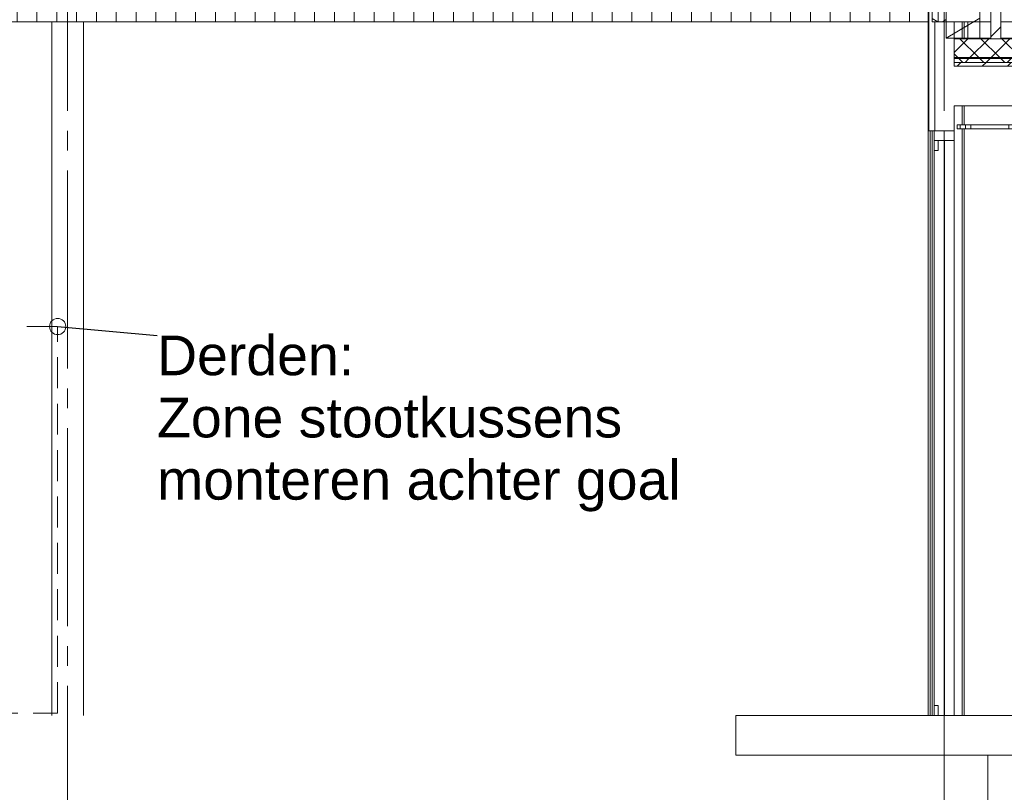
# Model space of a CAD drawing. Header units: millimetres. Extents: x -9479 to 359764, y -50700 to 13856.
# Tile 19 of 37: x 208394 to 213359, y -43588 to -39690. Entities that reach past the tile are written whole.
import ezdxf
from ezdxf.enums import TextEntityAlignment as Align

# ---------------------------------------------------------------- set-up
doc = ezdxf.new("R2010")
doc.units = ezdxf.units.MM
doc.header["$MEASUREMENT"] = 0
doc.linetypes.add('Streep-streepje', pattern=[1300, 1000, -100, 100, -100])
doc.linetypes.add('Streeplijn fijn', pattern=[234.119993, 155.999994, -78.119999])
for name, color, linetype in [('21 Buitenwanden', 7, 'Continuous'), ('21 Buitenwanden Doorsnede-arcering', 7, 'Continuous'), ('21 Buitenwanden Laagscheidingslijnen', 7, 'Continuous'), ('23 Vloeren', 7, 'Continuous'), ('23 Vloeren Doorsnede-arcering', 7, 'Continuous'), ('23 Vloeren Laagscheidingslijnen', 7, 'Continuous'), ('28 Draagconstructies', 7, 'Continuous'), ('28 Draagconstructies Laagscheidingslijnen', 7, 'Continuous'), ('90_0 Terrein', 7, 'Continuous'), ('Info -  SO_VO 2D arcering', 7, 'Continuous'), ('New_0', 7, 'Continuous'), ('New_21 Buitenwanden', 7, 'Continuous'), ('New_21 Buitenwanden Doorsnede-arcering', 7, 'Continuous'), ('New_21 Buitenwanden Laagscheidingslijnen', 7, 'Continuous'), ('New_22 NC Binnenwanden', 7, 'Continuous'), ('New_22 NC Binnenwanden Deuren', 7, 'Continuous'), ('New_23 Vloeren', 7, 'Continuous'), ('New_23 Vloeren Doorsnede-arcering', 7, 'Continuous'), ('New_23 Vloeren Laagscheidingslijnen', 7, 'Continuous'), ('New_45 Plafondafwerking', 7, 'Continuous'), ('New_45 Plafondafwerking Doorsnede-arcering', 7, 'Continuous'), ('New_Info Algemeen', 7, 'Continuous'), ('Stramien', 7, 'Continuous')]:
    doc.layers.add(name, color=color, linetype=linetype)
doc.styles.add('GENERATED_STYLE_7', font='Arial.ttf')
doc.dimstyles.new('GENERATED_STYLE__1', dxfattribs={"dimtxt": 0.18, "dimasz": 164.16, "dimexe": 0.18, "dimexo": 0.0625, "dimgap": 0, "dimtad": 0, "dimtih": 1, "dimtoh": 1, "dimdec": 4, "dimzin": 0, "dimdsep": 46, "dimcen": 0.09, "dimadec": 0, "dimazin": 0, "dimtfac": 1, "dimtdec": 4, "dimtmove": 0, "dimatfit": 3, "dimldrblk": 'ARROWHEAD_1', "dimfxl": 1, "dimtolj": 1, "dimtzin": 0, "dimarcsym": 0})
pattern_1 = [(45, (190880.924, -43200), (-53.033, 53.033), []), (135, (190880.924, -43200), (53.033, 53.033), [])]

# ---------------------------------------------------------------- blocks, each defined once
blk = doc.blocks.new('Section Element_99_2', base_point=(190880.9, -43200))
at = {"layer": '21 Buitenwanden', "color": 2, "linetype": 'Continuous', "lineweight": 0}
blk.add_line((212975.7, -39700), (191053.7, -39700), dxfattribs=at)
blk = doc.blocks.new('*X126', base_point=(190880.9, -43200))
at = {"layer": '21 Buitenwanden Doorsnede-arcering', "color": 7, "linetype": 'Continuous', "lineweight": 0}
blk.add_line((213065.7, -39689.7), (213047.8, -39700), dxfattribs=at)
blk = doc.blocks.new('*X127', base_point=(190880.9, -43200))
at = {"layer": '21 Buitenwanden Doorsnede-arcering', "color": 7, "linetype": 'Continuous', "lineweight": 0}
blk.add_line((213023.5, -39700), (212995.7, -39683.9), dxfattribs=at)
blk = doc.blocks.new('Section Element_100_2', base_point=(190880.9, -43200))
at = {"layer": '21 Buitenwanden Doorsnede-arcering', "linetype": 'Continuous', "lineweight": 0, "true_color": 0x000000}
h = blk.add_hatch(dxfattribs=at)
h.set_pattern_fill('Metaal___Staal_0002', color=18, style=0, pattern_type=2)
h.set_pattern_definition([(315, (190880.92, -43200), (159.099, 159.099), []), (315, (190933.96, -43146.97), (159.099, 159.099), [])])
h.paths.add_polyline_path([(213340.7, -34750), (213290.7, -34750), (213290.7, -39700), (213340.7, -39700)])
at = {"layer": '21 Buitenwanden', "color": 2, "linetype": 'Continuous', "lineweight": 0}
blk.add_line((213340.7, -34750), (213340.7, -39700), dxfattribs=at)
at = {"layer": '21 Buitenwanden', "color": 3, "linetype": 'Continuous', "lineweight": 0}
blk.add_line((212977.7, -36200), (212977.7, -39700), dxfattribs=at)
at = {"layer": '21 Buitenwanden', "color": 9, "linetype": 'Continuous', "lineweight": 0}
blk.add_line((213290.7, -39700), (213065.7, -39700), dxfattribs=at)
at = {"layer": '21 Buitenwanden', "color": 1, "linetype": 'Continuous', "lineweight": 0, "flags": 128}
blk.add_lwpolyline([(213065.7, -39700), (213025.7, -39700), (213007.7, -39700)], dxfattribs=at)
at = {"layer": '21 Buitenwanden Laagscheidingslijnen', "color": 1, "linetype": 'Continuous', "lineweight": 0}
for p, q in [((213025.7, -34750), (213025.7, -39700)), ((213065.7, -34750), (213065.7, -39700))]:
    blk.add_line(p, q, dxfattribs=at)
at = {"layer": '21 Buitenwanden Laagscheidingslijnen', "color": 2, "linetype": 'Continuous', "lineweight": 0}
blk.add_line((213290.7, -34750), (213290.7, -39700), dxfattribs=at)
at = {"layer": '21 Buitenwanden Laagscheidingslijnen', "color": 3, "linetype": 'Continuous', "lineweight": 0, "flags": 128}
blk.add_lwpolyline([(212995.7, -34750), (212995.7, -36181), (212995.7, -36200), (212995.7, -39700)], dxfattribs=at)
at = {"layer": '21 Buitenwanden', "lineweight": 0}
for name in ['*X127', '*X126']:
    blk.add_blockref(name, (190880.9, -43200), dxfattribs=at)
blk = doc.blocks.new('Section Element_109_2', base_point=(190880.9, -43200))
at = {"layer": '28 Draagconstructies', "color": 1, "linetype": 'Continuous', "lineweight": 0}
for p, q in [((213145.7, -39784), (213145.7, -39700)), ((213155.7, -39784), (213155.7, -39700)), ((213145.7, -40220), (213145.7, -40125)), ((213155.7, -40220), (213155.7, -40125)), ((212995.7, -43200), (212995.7, -40250)), ((213145.7, -43200), (213145.7, -40240)), ((213155.7, -43200), (213155.7, -40240))]:
    blk.add_line(p, q, dxfattribs=at)
blk = doc.blocks.new('Section Element_113_2', base_point=(190880.9, -43200))
at = {"layer": '23 Vloeren Doorsnede-arcering', "linetype": 'Continuous', "lineweight": 0, "true_color": 0x000000}
h = blk.add_hatch(dxfattribs=at)
h.set_pattern_fill('Isolatie_ruit_0002', color=18, style=0, pattern_type=2)
h.set_pattern_definition(pattern_1)
h.paths.add_polyline_path([(213105.7, -39886), (213105.7, -39906), (216985.7, -39906), (217155.7, -39906), (217155.7, -39886)])
h = blk.add_hatch(dxfattribs=at)
h.set_pattern_fill('Naaldhout__01__0002', color=18, style=0, pattern_type=2)
h.set_pattern_definition([(45, (190880.92, -43200), (-63.6396, 63.6396), [])])
h.paths.add_polyline_path([(213105.7, -39906), (213105.7, -39925), (216985.7, -39925), (216985.7, -39906)])
at = {"layer": '23 Vloeren', "color": 9, "linetype": 'Continuous', "lineweight": 0}
blk.add_line((216985.7, -40125), (213105.7, -40125), dxfattribs=at)
at = {"layer": '23 Vloeren', "color": 1, "linetype": 'Continuous', "lineweight": 0, "flags": 128}
blk.add_lwpolyline([(213105.7, -39881), (213105.7, -39886), (213105.7, -39906), (213105.7, -39925)], dxfattribs=at)
at = {"layer": '23 Vloeren Laagscheidingslijnen', "color": 1, "linetype": 'Continuous', "lineweight": 0}
for p, q in [((217155.7, -39881), (213105.7, -39881)), ((217155.7, -39886), (213105.7, -39886)), ((216985.7, -39906), (213105.7, -39906)), ((216985.7, -39925), (213105.7, -39925))]:
    blk.add_line(p, q, dxfattribs=at)
at = {"layer": '23 Vloeren Laagscheidingslijnen', "color": 1, "linetype": 'Continuous', "lineweight": 0, "flags": 128}
blk.add_lwpolyline([(217155.7, -39906), (217130.7, -39906), (217085.7, -39906)], dxfattribs=at)
blk = doc.blocks.new('Section Element_115_2', base_point=(190880.9, -43200))
at = {"layer": '21 Buitenwanden', "color": 2, "linetype": 'Continuous', "lineweight": 0}
for p, q in [((214280.7, -39700), (213340.7, -39700)), ((215571, -39700), (214480.7, -39700)), ((217155.7, -39700), (216571, -39700))]:
    blk.add_line(p, q, dxfattribs=at)
blk = doc.blocks.new('Section Element_133_2', base_point=(190880.9, -43200))
at = {"layer": '28 Draagconstructies', "color": 1, "linetype": 'Continuous', "lineweight": 0}
for p, q in [((212975.7, -43200), (212975.7, -39700)), ((212975.7, -39700), (212975.7, -39700)), ((212985.7, -43200), (212985.7, -40250))]:
    blk.add_line(p, q, dxfattribs=at)
blk = doc.blocks.new('Section Element_134_2', base_point=(190880.9, -43200))
at = {"layer": '28 Draagconstructies', "color": 1, "linetype": 'Continuous', "lineweight": 0}
for p, q in [((208555.7, -43200), (208555.7, -39700)), ((208715.7, -43200), (208715.7, -39700))]:
    blk.add_line(p, q, dxfattribs=at)
blk = doc.blocks.new('Section Element_137_2', base_point=(190880.9, -43200))
at = {"layer": '23 Vloeren', "color": 2, "linetype": 'Continuous', "lineweight": 0}
for p, q in [((217085.7, -43300), (217085.7, -43400)), ((217085.7, -43400), (213005.7, -43400))]:
    blk.add_line(p, q, dxfattribs=at)
at = {"layer": '23 Vloeren', "color": 2, "linetype": 'Continuous', "lineweight": 0, "flags": 128}
blk.add_lwpolyline([(216985.7, -43200), (213055.7, -43200), (213025.7, -43200), (213005.7, -43200)], dxfattribs=at)
at = {"layer": '23 Vloeren Laagscheidingslijnen', "color": 2, "linetype": 'Continuous', "lineweight": 0}
blk.add_line((217085.7, -43200), (216985.7, -43200), dxfattribs=at)
blk = doc.blocks.new('Section Element_139_2', base_point=(190880.9, -43200))
at = {"layer": '23 Vloeren', "color": 2, "linetype": 'Continuous', "lineweight": 0}
for p, q in [((213005.7, -43200), (212005.7, -43200)), ((213005.7, -43400), (212005.7, -43400))]:
    blk.add_line(p, q, dxfattribs=at)
blk = doc.blocks.new('Section Element_140_2', base_point=(190880.9, -43200))
at = {"layer": '28 Draagconstructies', "color": 1, "linetype": 'Continuous', "lineweight": 0}
for q in [(212975.7, -36200), (212977.7, -39700)]:
    blk.add_line((212975.7, -39700), q, dxfattribs=at)
blk = doc.blocks.new('Section Element_141_2', base_point=(190880.9, -43200))
at = {"layer": '90_0 Terrein', "color": 1, "linetype": 'Continuous', "lineweight": 0}
blk.add_line((213275.7, -47200), (213275.7, -43400), dxfattribs=at)
blk = doc.blocks.new('Section Element_159_2', base_point=(190880.9, -43200))
at = {"layer": '21 Buitenwanden', "color": 2, "linetype": 'Continuous', "lineweight": 0}
blk.add_line((213175.7, -39700), (213175.7, -39784), dxfattribs=at)
blk = doc.blocks.new('Section Element_161_2', base_point=(190880.9, -43200))
at = {"layer": '28 Draagconstructies', "color": 2, "linetype": 'Continuous', "lineweight": 0}
for p, q in [((212977.7, -39700), (212977.7, -40250)), ((213007.7, -39700), (213007.7, -40250))]:
    blk.add_line(p, q, dxfattribs=at)
at = {"layer": '28 Draagconstructies', "color": 2, "linetype": 'Continuous', "lineweight": 0, "flags": 128}
blk.add_lwpolyline([(213007.7, -40250), (213005.7, -40250), (212977.7, -40250)], dxfattribs=at)
at = {"layer": '28 Draagconstructies Laagscheidingslijnen', "color": 2, "linetype": 'Continuous', "lineweight": 0}
blk.add_line((213007.7, -39700), (212995.7, -39700), dxfattribs=at)
blk = doc.blocks.new('Section Element_176_2', base_point=(190880.9, -43200))
at = {"layer": 'New_22 NC Binnenwanden', "color": 2, "linetype": 'Continuous', "lineweight": 0}
for p, q in [((213105.7, -39700), (213105.7, -39784)), ((213105.7, -40125), (213105.7, -40250))]:
    blk.add_line(p, q, dxfattribs=at)
blk = doc.blocks.new('Section Element_177_2', base_point=(190880.9, -43200))
at = {"layer": 'New_22 NC Binnenwanden Deuren', "color": 1, "linetype": 'Continuous', "lineweight": 0}
for p, q in [((213005.7, -40250), (213005.7, -40300)), ((213105.7, -40250), (213007.7, -40250)), ((213105.7, -40250), (213105.7, -40300)), ((213004.7, -40300), (213004.7, -40360.5)), ((213025.7, -40300), (213025.7, -40350)), ((213055.7, -40300), (213055.7, -43200)), ((213056.7, -40300), (213056.7, -42266.4)), ((213005.7, -40350), (213005.7, -43150)), ((213025.7, -40350), (213005.7, -40350)), ((213004.7, -40398.3), (213004.7, -40458.8)), ((213004.7, -40496.6), (213004.7, -40557.1)), ((213004.7, -40594.9), (213004.7, -40655.4)), ((213004.7, -40693.2), (213004.7, -40753.7)), ((213004.7, -40791.5), (213004.7, -40852)), ((213004.7, -40889.8), (213004.7, -40950.3)), ((213004.7, -40988.1), (213004.7, -41048.6)), ((213004.7, -41086.4), (213004.7, -41146.9)), ((213004.7, -41184.7), (213004.7, -41245.1)), ((213004.7, -41283), (213004.7, -41343.4)), ((213004.7, -41381.3), (213004.7, -41441.7)), ((213004.7, -41479.5), (213004.7, -41540)), ((213004.7, -41577.8), (213004.7, -41638.3)), ((213004.7, -41676.1), (213004.7, -41736.6)), ((213004.7, -41774.4), (213004.7, -41834.9)), ((213004.7, -41872.7), (213004.7, -41933.2)), ((213004.7, -41971), (213004.7, -42031.5)), ((213004.7, -42069.3), (213004.7, -42129.8)), ((213004.7, -42167.6), (213004.7, -42228.1)), ((213004.7, -42265.9), (213004.7, -42266.4)), ((213004.7, -42266.4), (213004.7, -42326.4)), ((213056.7, -42266.4), (213056.7, -43200)), ((213004.7, -42364.2), (213004.7, -42424.7)), ((213004.7, -42462.5), (213004.7, -42523)), ((213004.7, -42560.8), (213004.7, -42621.3)), ((213004.7, -42659.1), (213004.7, -42719.6)), ((213004.7, -42757.4), (213004.7, -42817.9)), ((213004.7, -42855.7), (213004.7, -42916.2)), ((213004.7, -42954), (213004.7, -43014.5)), ((213004.7, -43052.3), (213004.7, -43112.8)), ((213004.7, -43139.5), (213004.7, -43200)), ((213025.7, -43150), (213005.7, -43150)), ((213025.7, -43150), (213025.7, -43200))]:
    blk.add_line(p, q, dxfattribs=at)
at = {"layer": 'New_22 NC Binnenwanden Deuren', "color": 2, "linetype": 'Continuous', "lineweight": 0}
for p, q in [((213005.7, -40350), (213005.7, -40300)), ((213105.7, -43200), (213105.7, -40300)), ((213005.7, -43200), (213005.7, -43150))]:
    blk.add_line(p, q, dxfattribs=at)
at = {"layer": 'New_22 NC Binnenwanden Deuren', "color": 1, "linetype": 'Continuous', "lineweight": 0, "flags": 128}
blk.add_lwpolyline([(213105.7, -40300), (213055.7, -40300), (213025.7, -40300), (213005.7, -40300)], dxfattribs=at)
blk = doc.blocks.new('Section Element_205_2', base_point=(190880.9, -43200))
at = {"layer": 'New_23 Vloeren Laagscheidingslijnen', "color": 2, "linetype": 'Continuous', "lineweight": 0}
blk.add_line((212005.7, -43400), (212005.7, -43200), dxfattribs=at)
blk = doc.blocks.new('Section Element_235_2', base_point=(190880.9, -43200))
at = {"layer": 'New_21 Buitenwanden Doorsnede-arcering', "linetype": 'Continuous', "lineweight": 0, "true_color": 0x000000}
h = blk.add_hatch(dxfattribs=at)
h.set_pattern_fill('Metaal___Staal_0002', color=18, style=0, pattern_type=2)
h.set_pattern_definition([(45, (190880.92, -43200), (-159.099, 159.099), []), (45, (190827.9, -43146.97), (-159.099, 159.099), [])])
h.paths.add_polyline_path([(213290.7, -39786), (213340.7, -39786), (213340.7, -39700), (213290.7, -39700)])
at = {"layer": 'New_21 Buitenwanden', "color": 1, "linetype": 'Continuous', "lineweight": 0}
for p, q in [((213290.7, -39700), (213290.7, -39784)), ((213340.7, -39700), (213340.7, -39784))]:
    blk.add_line(p, q, dxfattribs=at)
at = {"layer": 'New_21 Buitenwanden Laagscheidingslijnen', "color": 1, "linetype": 'Continuous', "lineweight": 0}
for p, q in [((213290.7, -39784), (213290.7, -39786)), ((213340.7, -39784), (213340.7, -39786))]:
    blk.add_line(p, q, dxfattribs=at)
blk = doc.blocks.new('*X281', base_point=(190880.9, -43200))
at = {"layer": 'New_45 Plafondafwerking Doorsnede-arcering', "color": 7, "linetype": 'Continuous', "lineweight": 0}
for p, q in [((213135.8, -40220), (213135.8, -40240)), ((213163.2, -40220), (213163.2, -40240)), ((213190.7, -40220), (213190.7, -40240)), ((213380.9, -40220), (213380.9, -40240)), ((213408.4, -40220), (213408.4, -40240)), ((213435.8, -40220), (213435.8, -40240)), ((213463.2, -40220), (213463.2, -40240)), ((213490.7, -40220), (213490.7, -40240)), ((213680.9, -40220), (213680.9, -40240)), ((213708.4, -40220), (213708.4, -40240)), ((213735.8, -40220), (213735.8, -40240)), ((213763.2, -40220), (213763.2, -40240)), ((213790.7, -40220), (213790.7, -40240)), ((213980.9, -40220), (213980.9, -40240)), ((214008.4, -40220), (214008.4, -40240)), ((214035.8, -40220), (214035.8, -40240)), ((214063.2, -40220), (214063.2, -40240)), ((214090.7, -40220), (214090.7, -40240)), ((214280.9, -40220), (214280.9, -40240)), ((214308.4, -40220), (214308.4, -40240)), ((214335.8, -40220), (214335.8, -40240)), ((214363.2, -40220), (214363.2, -40240)), ((214390.7, -40220), (214390.7, -40240)), ((214580.9, -40220), (214580.9, -40240)), ((214608.4, -40220), (214608.4, -40240)), ((214635.8, -40220), (214635.8, -40240)), ((214663.2, -40220), (214663.2, -40240)), ((214690.7, -40220), (214690.7, -40240)), ((214880.9, -40220), (214880.9, -40240)), ((214908.4, -40220), (214908.4, -40240)), ((214935.8, -40220), (214935.8, -40240)), ((214963.2, -40220), (214963.2, -40240)), ((214990.7, -40220), (214990.7, -40240)), ((215180.9, -40220), (215180.9, -40240)), ((215208.4, -40220), (215208.4, -40240)), ((215235.8, -40220), (215235.8, -40240)), ((215263.2, -40220), (215263.2, -40240)), ((215290.7, -40220), (215290.7, -40240)), ((215480.9, -40220), (215480.9, -40240)), ((215508.4, -40220), (215508.4, -40240)), ((215535.8, -40220), (215535.8, -40240)), ((215563.2, -40220), (215563.2, -40240)), ((215590.7, -40220), (215590.7, -40240)), ((215780.9, -40220), (215780.9, -40240)), ((215808.4, -40220), (215808.4, -40240)), ((215835.8, -40220), (215835.8, -40240)), ((215863.2, -40220), (215863.2, -40240)), ((215890.7, -40220), (215890.7, -40240)), ((216080.9, -40220), (216080.9, -40240)), ((216108.4, -40220), (216108.4, -40240)), ((216135.8, -40220), (216135.8, -40240)), ((216163.2, -40220), (216163.2, -40240)), ((216190.7, -40220), (216190.7, -40240)), ((216380.9, -40220), (216380.9, -40240)), ((216408.4, -40220), (216408.4, -40240)), ((216435.8, -40220), (216435.8, -40240)), ((216463.2, -40220), (216463.2, -40240)), ((216490.7, -40220), (216490.7, -40240)), ((216680.9, -40220), (216680.9, -40240)), ((216708.4, -40220), (216708.4, -40240)), ((216735.8, -40220), (216735.8, -40240)), ((216763.2, -40220), (216763.2, -40240)), ((216790.7, -40220), (216790.7, -40240))]:
    blk.add_line(p, q, dxfattribs=at)
blk = doc.blocks.new('Section Element_247_2', base_point=(190880.9, -43200))
at = {"layer": 'New_45 Plafondafwerking', "color": 2, "linetype": 'Continuous', "lineweight": 0}
for p, q in [((213120.7, -40220), (213120.7, -40240)), ((216970.7, -40220), (213120.7, -40220)), ((216970.7, -40240), (213120.7, -40240)), ((216970.7, -40220), (216970.7, -40240))]:
    blk.add_line(p, q, dxfattribs=at)
at = {"layer": 'New_45 Plafondafwerking', "lineweight": 0}
blk.add_blockref('*X281', (190880.9, -43200), dxfattribs=at)
blk = doc.blocks.new('*X292', base_point=(190880.9, -43200))
at = {"layer": 'New_23 Vloeren Doorsnede-arcering', "linetype": 'Continuous', "lineweight": 0, "true_color": 0x000000}
for points in [[(213531.1, -39784), (213381.1, -39784), (213381.1, -39786), (213531.1, -39786)], [(213831.1, -39784), (213681.1, -39784), (213681.1, -39786), (213831.1, -39786)], [(214131.1, -39784), (213981.1, -39784), (213981.1, -39786), (214131.1, -39786)], [(214431.1, -39784), (214281.1, -39784), (214281.1, -39786), (214431.1, -39786)], [(214731.1, -39784), (214581.1, -39784), (214581.1, -39786), (214731.1, -39786)], [(215031.1, -39784), (214881.1, -39784), (214881.1, -39786), (215031.1, -39786)], [(215331.1, -39784), (215181.1, -39784), (215181.1, -39786), (215331.1, -39786)], [(215631.1, -39784), (215481.1, -39784), (215481.1, -39786), (215631.1, -39786)], [(215931.1, -39784), (215781.1, -39784), (215781.1, -39786), (215931.1, -39786)], [(216231.1, -39784), (216081.1, -39784), (216081.1, -39786), (216231.1, -39786)], [(216531.1, -39784), (216381.1, -39784), (216381.1, -39786), (216531.1, -39786)], [(216831.1, -39784), (216681.1, -39784), (216681.1, -39786), (216831.1, -39786)], [(217131.1, -39784), (216981.1, -39784), (216981.1, -39786), (217131.1, -39786)]]:
    blk.add_hatch(color=18, dxfattribs=at).paths.add_polyline_path(points)
blk = doc.blocks.new('*X293', base_point=(190880.9, -43200))
at = {"layer": 'New_23 Vloeren Doorsnede-arcering', "linetype": 'Continuous', "lineweight": 0, "true_color": 0x000000}
blk.add_hatch(color=18, dxfattribs=at).paths.add_polyline_path([(213231.1, -39784), (213105.7, -39784), (213105.7, -39786), (213231.1, -39786)])
blk = doc.blocks.new('Section Element_257_2', base_point=(190880.9, -43200))
at = {"layer": 'New_23 Vloeren Doorsnede-arcering', "linetype": 'Continuous', "lineweight": 0, "true_color": 0x000000}
h = blk.add_hatch(dxfattribs=at)
h.set_pattern_fill('Isolatie_ruit_0002', color=18, style=0, pattern_type=2)
h.set_pattern_definition(pattern_1)
h.paths.add_polyline_path([(213105.7, -39786), (213105.7, -39881), (217155.7, -39881), (217155.7, -39786), (213340.7, -39786), (213290.7, -39786)])
at = {"layer": 'New_23 Vloeren', "color": 1, "linetype": 'Continuous', "lineweight": 0}
for p, q in [((213290.7, -39784), (213105.7, -39784)), ((217155.7, -39784), (213340.7, -39784))]:
    blk.add_line(p, q, dxfattribs=at)
at = {"layer": 'New_23 Vloeren', "color": 1, "linetype": 'Continuous', "lineweight": 0, "flags": 128}
blk.add_lwpolyline([(213105.7, -39784), (213105.7, -39786), (213105.7, -39881)], dxfattribs=at)
at = {"layer": 'New_23 Vloeren Laagscheidingslijnen', "color": 1, "linetype": 'Continuous', "lineweight": 0, "flags": 128}
blk.add_lwpolyline([(217155.7, -39786), (213340.7, -39786), (213290.7, -39786), (213105.7, -39786)], dxfattribs=at)
at = {"layer": 'New_23 Vloeren', "lineweight": 0}
for name in ['*X293', '*X292']:
    blk.add_blockref(name, (190880.9, -43200), dxfattribs=at)
blk = doc.blocks.new('Standard grid marker[17]_2', base_point=(208635.7, -32950))
at = {"layer": 'Stramien', "color": 9, "linetype": 'Streep-streepje', "lineweight": 0}
blk.add_line((208635.7, -33950), (208635.7, -48700), dxfattribs=at)
at = {"layer": 'Stramien', "color": 2, "lineweight": 0, "style": 'GENERATED_STYLE_7'}
for tag, p in [('AC_MarkerText_1_0', (208635.7, -32275)), ('AC_MarkerText_1_1', (208635.7, -50025))]:
    blk.add_attdef(tag, text='', height=350, rotation=360, dxfattribs=at).set_placement(p, align=Align.TOP_CENTER)
blk = doc.blocks.new('Standard grid marker[18]_2', base_point=(213055.7, -32950))
at = {"layer": 'Stramien', "color": 9, "linetype": 'Streep-streepje', "lineweight": 0}
blk.add_line((213055.7, -33950), (213055.7, -48700), dxfattribs=at)
at = {"layer": 'Stramien', "color": 2, "lineweight": 0, "style": 'GENERATED_STYLE_7'}
for tag, p in [('AC_MarkerText_1_0', (213055.7, -32275)), ('AC_MarkerText_1_1', (213055.7, -50025))]:
    blk.add_attdef(tag, text='', height=350, rotation=360, dxfattribs=at).set_placement(p, align=Align.TOP_CENTER)
blk = doc.blocks.new('2D Isolatie 27 KM[23]_2', base_point=(213065.7, -34694))
at = {"layer": 'New_0', "color": 9, "linetype": 'Continuous', "lineweight": 0}
blk.add_line((213235.7, -39682.2), (213065.7, -39784), dxfattribs=at)
at = {"layer": 'New_0', "color": 2, "linetype": 'Continuous', "lineweight": 0, "flags": 128}
blk.add_lwpolyline([(213065.7, -34694), (213065.7, -39784), (213235.7, -39784), (213235.7, -34694)], close=True, dxfattribs=at)
blk = doc.blocks.new('ARROWHEAD_1')
at = {"color": 0, "linetype": 'Continuous', "lineweight": 0}
blk.add_line((0, 0), (-1, 0), dxfattribs=at)
blk.add_circle((0, 0), 0.25, dxfattribs=at)

msp = doc.modelspace()

# ---------------------------------------------------------------- hatches: boundary and pattern name
at = {"layer": 'Info -  SO_VO 2D arcering', "linetype": 'Continuous', "lineweight": 0, "true_color": 0x778488}
h = msp.add_hatch(dxfattribs=at)
h.set_pattern_fill('Lijnen_vert_100_0002', color=8, style=0, pattern_type=2)
h.set_pattern_definition([(90, (190880.92, -43200), (-100, 0), [])])
h.paths.add_polyline_path([(191038.2, -36200), (212977.7, -36200), (212977.7, -39700), (191038.2, -39700)])

# ---------------------------------------------------------------- linework, layer by layer
at = {"layer": 'New_Info Algemeen', "color": 2, "linetype": 'Streeplijn fijn', "lineweight": 0}
msp.add_lwpolyline([(208585.4, -41237.8), (195585.9, -41237.8), (195585.9, -43187.8), (208585.4, -43187.8)], close=True, dxfattribs=at)

# ---------------------------------------------------------------- block references
at = {"layer": '21 Buitenwanden', "lineweight": 0}
for name in ['Section Element_100_2', 'Section Element_99_2', 'Section Element_159_2', 'Section Element_115_2']:
    msp.add_blockref(name, (190880.9, -43200), dxfattribs=at)
at = {"layer": '23 Vloeren', "lineweight": 0}
for name in ['Section Element_113_2', 'Section Element_139_2', 'Section Element_137_2']:
    msp.add_blockref(name, (190880.9, -43200), dxfattribs=at)
at = {"layer": '28 Draagconstructies', "lineweight": 0}
for name in ['Section Element_140_2', 'Section Element_134_2', 'Section Element_133_2', 'Section Element_161_2', 'Section Element_109_2']:
    msp.add_blockref(name, (190880.9, -43200), dxfattribs=at)
at = {"layer": '90_0 Terrein', "lineweight": 0}
msp.add_blockref('Section Element_141_2', (190880.9, -43200), dxfattribs=at)
at = {"layer": 'New_0', "color": 7, "linetype": 'Continuous', "lineweight": 0}
msp.add_blockref('2D Isolatie 27 KM[23]_2', (213065.7, -34694), dxfattribs=at)
at = {"layer": 'New_21 Buitenwanden', "lineweight": 0}
msp.add_blockref('Section Element_235_2', (190880.9, -43200), dxfattribs=at)
at = {"layer": 'New_22 NC Binnenwanden', "lineweight": 0}
msp.add_blockref('Section Element_176_2', (190880.9, -43200), dxfattribs=at)
at = {"layer": 'New_22 NC Binnenwanden Deuren', "lineweight": 0}
msp.add_blockref('Section Element_177_2', (190880.9, -43200), dxfattribs=at)
at = {"layer": 'New_23 Vloeren', "lineweight": 0}
for name in ['Section Element_257_2', 'Section Element_205_2']:
    msp.add_blockref(name, (190880.9, -43200), dxfattribs=at)
at = {"layer": 'New_45 Plafondafwerking', "lineweight": 0}
msp.add_blockref('Section Element_247_2', (190880.9, -43200), dxfattribs=at)
at = {"layer": 'Stramien', "color": 1, "linetype": 'Continuous', "lineweight": 0}
for name, p in [('Standard grid marker[17]_2', (208635.7, -32950)), ('Standard grid marker[18]_2', (213055.7, -32950))]:
    msp.add_blockref(name, p, dxfattribs=at)

# ---------------------------------------------------------------- texts
at = {"layer": 'New_Info Algemeen', "color": 2, "linetype": 'Continuous', "lineweight": 0, "insert": (209086.7, -41283.5), "char_height": 199.999, "attachment_point": 1, "line_spacing_factor": 0.941337, "style": 'GENERATED_STYLE_7'}
msp.add_mtext('\\A1;{\\pql;\\fArial|b0|i0|c0|p0;\\W1.000000;Derden:\\P\\pql;\\fArial|b0|i0|c0|p0;\\W1.000000;Zone stootkussens \\P\\pql;\\fArial|b0|i0|c0|p0;\\W1.000000;monteren achter goal}', dxfattribs=at)

# ---------------------------------------------------------------- leaders
at = {"layer": 'New_Info Algemeen', "color": 1, "linetype": 'Continuous', "lineweight": 0, "annotation_type": 0, "has_hookline": 1, "hookline_direction": 0, "text_width": 2602.3}
msp.add_leader([(208585.4, -41237.8), (209086.7, -41283.5)], dimstyle='GENERATED_STYLE__1', dxfattribs=at)

doc.saveas('drawing.dxf')
